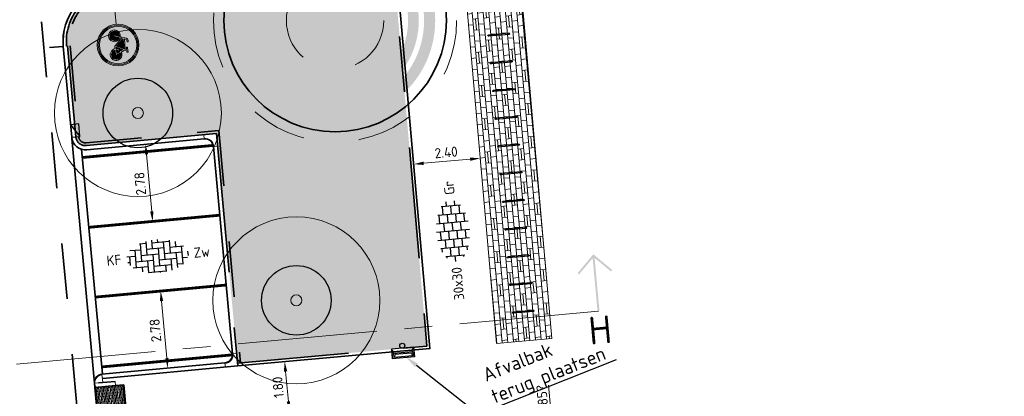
# Model space of a CAD drawing. Header units: metres. Extents: x 126075 to 126745, y 502461 to 502767.
# Tile 89 of 94: x 126666 to 126701, y 502703 to 502716. Entities that reach past the tile are written whole.
import ezdxf
from ezdxf import colors
from ezdxf.entities.mleader import LeaderData, LeaderLine
from ezdxf.enums import TextEntityAlignment as Align
from ezdxf.math import Vec2, Vec3

# ---------------------------------------------------------------- set-up
doc = ezdxf.new("R2010")
doc.units = ezdxf.units.M
doc.header["$PDSIZE"] = 1
for name, pattern in [('NLCS-HIDDEN', [4, 2, -2]), ('VH-OPSLUITBAND-SO', [10, 4, -2, 2, -2]), ('VH-RIJWIELPADBAND-SO', [20, 8, -2, 2, -2, 0, -2, 2, -2]), ('VH-TROTTOIRBAND-SO', [15, 5, -2, 2, -2, 2, -2]), ('VW-21-21_STREEP', [0.42, 0.21, -0.21]), ('ZZ-CENTER-SO', [8, 5, -1, 1, -1]), ('ZZ-HIDDEN-SO', [4, 2, -2])]:
    doc.linetypes.add(name, pattern=pattern)
doc.layers.get('0').update_dxf_attribs({"linetype": 'CONTINUOUS'})
doc.layers.get('DEFPOINTS').update_dxf_attribs({"linetype": 'CONTINUOUS'})
for name, color, linetype, lineweight in [('B-WE-GR-BOOM-S', 90, 'CONTINUOUS', 18), ('B-XX-GR-BOOM-T25', 7, 'CONTINUOUS', 25), ('N-WE-GR-BEPLANTING-A-200', 92, 'CONTINUOUS', 18), ('N-WE-GR-BOOM-S', 90, 'CONTINUOUS', 25), ('N-WE-IE-MEUBILAIR_WEGMEUBILAIR-S', 7, 'CONTINUOUS', 25), ('N-WE-IE-MEUBILAIR_WEGMEUBILAIR-S-200', 7, 'CONTINUOUS', 25), ('N-WE-RI-HWA_KOLK-S-200', 154, 'CONTINUOUS', 25), ('N-WE-VH-GOOT_BSS_ACHTERKANT-G', 170, 'CONTINUOUS', 35), ('N-WE-VH-GOOT_BSS_VOORKANT-G', 170, 'CONTINUOUS', 35), ('N-WE-VH-HALFVERHARDING_GRASBETONSTEEN-A-200', 132, 'CONTINUOUS', 18), ('N-WE-VH-KANTOPSLUITING_BETONRUG-G', 7, 'ZZ-HIDDEN-SO', 35), ('N-WE-VH-KANTOPSLUITING_OPSLUITBAND_100X200-G', 150, 'VH-OPSLUITBAND-SO', 35), ('N-WE-VH-KANTOPSLUITING_TROTTOIRBAND_130X150_250-G', 210, 'VH-TROTTOIRBAND-SO', 35), ('N-WE-VH-KANTOPSLUITING_TROTTOIRBAND_130X150_250_HOEKBLOK-S', 210, 'CONTINUOUS', 25), ('N-WE-VH-KANTOPSLUITING_TROTTOIRBAND_130X150_250_INRITPERRONBAND-S', 210, 'CONTINUOUS', 25), ('N-WE-VH-KANTOPSLUITING_VOORKANTBAND-G', 50, 'CONTINUOUS', 35), ('N-WE-VH-MATERIAALGRENS-G', 7, 'ZZ-HIDDEN-SO', 35), ('N-WE-VH-OPENVERHARDING_BETONSTRAATSTEEN_KEIFORMAAT_ELLEBOOGVERBAND-S-200', 252, 'CONTINUOUS', 25), ('N-WE-VH-OPENVERHARDING_BETONSTRAATSTEEN_WAALFORMAAT-A', 252, 'CONTINUOUS', 18), ('N-WE-VH-OPENVERHARDING_TEGEL_300X300_DUN_HALFSTEENS-S-200', 252, 'CONTINUOUS', 25), ('N-WE-VW-MARKERING_PARKEERVAK-G', 7, 'VW-21-21_STREEP', 35), ('N-WE-VW-VERKEERSTEKEN_BORD_G-S-200', 7, 'CONTINUOUS', 25), ('N-XX-GR-BOOM-T25', 7, 'CONTINUOUS', 25), ('N01-WE-VH-KANTOPSLUITING_RIJWIELPADBAND_40 120-G', 10, 'VH-RIJWIELPADBAND-SO', 35), ('X-XX-AL-AANPIJLING-G', 7, 'CONTINUOUS', 18), ('X-XX-AL-HOOGTELABEL-S-200', 7, 'CONTINUOUS', 18), ('X-XX-AL-M', 7, 'CONTINUOUS', 18), ('X-XX-AL-T25', 7, 'CONTINUOUS', 25), ('X-XX-AL-VERWIJZING-S-200', 7, 'CONTINUOUS', 18), ('X-XX-AL-VERWIJZING_DOORSNEDE-G', 7, 'ZZ-CENTER-SO', 18)]:
    doc.layers.add(name, color=color, linetype=linetype, lineweight=lineweight)
doc.layers.add('N-GV-GR-BOOM-BESCHERMDEWORTELRUIMTE-GN', color=7, linetype='NLCS-HIDDEN', lineweight=0, plot=False)
doc.layers.add('N-GV-GR-BOOM_SOORT-V', color=7, linetype='CONTINUOUS', lineweight=18, true_color=0x025a01)
doc.layers.add('vrije wortelruimte', color=4, linetype='CONTINUOUS', plot=False)
doc.styles.add('NLCS-ISO', font='NLCS-ISO.ttf')
doc.styles.add('NLCS-ISO-M200-T18', font='NLCS-ISO.ttf', dxfattribs={"height": 0.36})
doc.styles.add('NLCS-ISO-M200-T25', font='NLCS-ISO.ttf', dxfattribs={"height": 0.5})
doc.dimstyles.new('NLCS-M200-T18-PIJL_L2_H1', dxfattribs={"dimscale": 0.2, "dimtxt": 2.5, "dimasz": 1.8, "dimexe": 2, "dimexo": 2, "dimgap": 0.7, "dimtad": 1, "dimzin": 0, "dimdsep": 46, "dimtxsty": 'NLCS-ISO-M200-T18', "dimcen": 0, "dimdle": 2, "dimclrd": 256, "dimclre": 256, "dimclrt": 10, "dimadec": 1, "dimazin": 0, "dimtfac": 1, "dimtdec": 3, "dimtofl": 0, "dimtmove": 0, "dimatfit": 3, "dimfxl": 2, "dimfxlon": 1, "dimtfillclr": 256, "dimtolj": 1, "dimtzin": 0, "dimlwd": -1, "dimlwe": -1, "dimarcsym": 0})

# ---------------------------------------------------------------- blocks, each defined once
blk = doc.blocks.new('B-SGR-BOOM_3E')
blk.add_circle((0, 0), 3)
at = {"linetype": 'Continuous'}
blk.add_circle((0, 0), 0.2, dxfattribs=at)
at = {"layer": 'vrije wortelruimte'}
blk.add_circle((0, 0), 1.25, dxfattribs=at)
at = {"layer": 'B-XX-GR-BOOM-T25', "style": 'NLCS-ISO-M200-T25'}
blk.add_attdef('SOORT', text='', height=0.5, dxfattribs=at).set_placement((0, -1.338), align=Align.MIDDLE_CENTER)
blk = doc.blocks.new('SVH-TROTTOIRBAND HOEKBLOK_130 150X250_R300_H90INW_VB-MM')
at = {"linetype": 'Continuous', "lineweight": 0}
blk.add_lwpolyline([(450, 150), (450, -300), (300, -300, 0.414214), (0, 0), (0, 150)], format="xyb", close=True, dxfattribs=at)
blk.add_arc((0, -300), 320, 0, 90, dxfattribs=at)
blk = doc.blocks.new('SVH-TROTTOIRBAND HOEKBLOK_130 150X250_R300_H90UITW_VB-MM')
at = {"linetype": 'Continuous', "lineweight": 0}
blk.add_lwpolyline([(0, 300), (0, 0, 0.414214), (300, 300)], format="xyb", close=True, dxfattribs=at)
blk.add_arc((0, 300), 280, 270, 0, dxfattribs=at)
blk = doc.blocks.new('SVH-TROTTOIRBAND INRITPERRONBAND_130 150X250_LINKS_L750_VB-MM')
at = {"linetype": 'Continuous', "lineweight": 0}
blk.add_line((0, 20), (100, 20), dxfattribs=at)
blk.add_lwpolyline([(150, 0), (150, 750), (0, 750), (0, 0)], close=True, dxfattribs=at)
blk.add_arc((100, 70), 50, 270, 0, dxfattribs=at)
blk = doc.blocks.new('SVH-BSS_KEIFORMAAT_ELLEBOOG-SO')
for p, q in [((-3.04, 2.49), (-1.87, 2.49)), ((-2.92, 2.49), (-2.92, -0.66)), ((-1.87, 2.81), (-1.87, 0.39)), ((-0.82, 2.94), (-0.82, 1.44)), ((-0.82, 2.49), (2.33, 2.49)), ((0.23, 2.97), (0.23, 2.49)), ((1.28, 2.49), (1.28, -0.66)), ((2.33, 2.7), (2.33, 0.39)), ((3.38, 2.35), (3.38, 1.44)), ((-5.48, 0.39), (-3.97, 0.39)), ((-5.02, 0.39), (-5.02, -1.24)), ((-4.84, 1.44), (-2.92, 1.44)), ((-3.97, 1.44), (-3.97, -1.71)), ((-2.92, 0.39), (0.23, 0.39)), ((-1.87, 1.44), (1.28, 1.44)), ((-0.82, 0.39), (-0.82, -2.76)), ((0.23, 1.44), (0.23, -1.71)), ((1.28, 0.39), (4.43, 0.39)), ((2.33, 1.44), (4.84, 1.44)), ((3.38, 0.39), (3.38, -2.35)), ((4.43, 1.44), (4.43, -1.71)), ((5.48, 0.39), (5.48, -0.39)), ((-5.39, -0.66), (-5.02, -0.66)), ((-4.52, -1.71), (-1.87, -1.71)), ((-3.97, -0.66), (-0.82, -0.66)), ((-2.92, -1.71), (-2.92, -2.53)), ((-1.87, -0.66), (-1.87, -2.8)), ((-0.82, -1.71), (2.33, -1.71)), ((0.23, -0.66), (3.38, -0.66)), ((1.28, -1.71), (1.28, -2.9)), ((2.33, -0.66), (2.33, -2.71)), ((3.38, -1.71), (4.52, -1.71)), ((4.43, -0.66), (5.39, -0.66)), ((-1.87, -2.76), (1.28, -2.76)), ((0.23, -2.76), (0.23, -2.97))]:
    blk.add_line(p, q)
at = {"style": 'NLCS-ISO'}
blk.add_attdef('FORMAAT', text='', height=1.8, dxfattribs=at).set_placement((-6.53, 0), align=Align.MIDDLE_RIGHT)
blk.add_attdef('KLEUR', text='', height=1.8, dxfattribs=at).set_placement((6.53, 0), align=Align.MIDDLE_LEFT)
at = {"style": 'NLCS-ISO', "flags": 1}
blk.add_attdef('FUNCTIE', text='', height=1.8, dxfattribs=at).set_placement((0, -3.98), align=Align.TOP_CENTER)
blk = doc.blocks.new('SIE-WEG_FIETSNIET')
for p, q in [((-0.375, 0.02), (-0.375, -0.02)), ((0.375, 0.02), (-0.375, 0.02)), ((0.375, 0.02), (0.375, -0.02)), ((0.375, -0.02), (-0.375, -0.02))]:
    blk.add_line(p, q)
for centre in [(-0.375, 0), (0.375, 0)]:
    blk.add_circle(centre, 0.02)
blk = doc.blocks.new('*D67')
at = {"layer": 'DEFPOINTS', "color": 0, "transparency": 16777216}
for p in [(126680.237, 502711.276), (126682.627, 502711.487), (126682.63, 502711.457)]:
    blk.add_point(p, dxfattribs=at)
at = {"layer": 'X-XX-AL-M', "transparency": 16777216}
for p, q in [((126680.24, 502711.246), (126680.275, 502710.848)), ((126680.598, 502711.278), (126682.271, 502711.425)), ((126682.63, 502711.457), (126682.665, 502711.058))]:
    blk.add_line(p, q, dxfattribs=at)
for points in [[(126680.593, 502711.338), (126680.604, 502711.218), (126680.24, 502711.246)], [(126682.266, 502711.485), (126682.277, 502711.365), (126682.63, 502711.457)]]:
    blk.add_solid(points, dxfattribs=at)
at = {"layer": 'X-XX-AL-M', "color": 10, "transparency": 16777216, "insert": (126681.407, 502711.67), "char_height": 0.36, "attachment_point": 5, "rotation": 5.0284, "style": 'NLCS-ISO-M200-T18'}
blk.add_mtext('\\A1;2.40', dxfattribs=at)
blk = doc.blocks.new('*D68')
at = {"layer": 'DEFPOINTS', "color": 0, "transparency": 16777216}
for p in [(126675.603, 502704.152), (126673.92, 502703.996), (126674.086, 502702.204)]:
    blk.add_point(p, dxfattribs=at)
at = {"layer": 'X-XX-AL-M', "transparency": 16777216}
for p, q in [((126675.205, 502704.115), (126676.001, 502704.188)), ((126675.736, 502702.718), (126675.636, 502703.793)), ((126675.37, 502702.322), (126676.167, 502702.396))]:
    blk.add_line(p, q, dxfattribs=at)
for points in [[(126675.576, 502703.788), (126675.696, 502703.799), (126675.603, 502704.152)], [(126675.676, 502702.712), (126675.795, 502702.723), (126675.769, 502702.359)]]:
    blk.add_solid(points, dxfattribs=at)
at = {"layer": 'X-XX-AL-M', "color": 10, "transparency": 16777216, "insert": (126675.367, 502703.226), "char_height": 0.36, "attachment_point": 5, "rotation": 95.2842, "style": 'NLCS-ISO-M200-T18'}
blk.add_mtext('\\A1;1.80', dxfattribs=at)
blk = doc.blocks.new('SVH-TEGEL_300X300_DUN_HALFST-SO')
for p, q in [((-3.61, 2.25), (-3, 2.25)), ((-3, -2.5), (-3, 2.5)), ((-1.5, -2.86), (-1.5, 2.86)), ((-1.5, 2.25), (0, 2.25)), ((0, -2.98), (0, 2.98)), ((1.5, -2.86), (1.5, 2.86)), ((1.5, 2.25), (3, 2.25)), ((3, -2.5), (3, 2.5)), ((-5.53, 0), (-4.5, 0)), ((-4.77, 1.5), (-4.5, 1.5)), ((-4.5, -1.73), (-4.5, 1.73)), ((-4.5, 0.75), (-3, 0.75)), ((-3, 1.5), (-1.5, 1.5)), ((-3, 0), (-1.5, 0)), ((-1.5, 0.75), (0, 0.75)), ((0, 1.5), (1.5, 1.5)), ((0, 0), (1.5, 0)), ((1.5, 0.75), (3, 0.75)), ((3, 1.5), (4.5, 1.5)), ((3, 0), (4.5, 0)), ((4.5, -1.73), (4.5, 1.73)), ((4.5, 0.75), (5.35, 0.75)), ((-4.77, -1.5), (-4.5, -1.5)), ((-4.5, -0.75), (-3, -0.75)), ((-3, -1.5), (-1.5, -1.5)), ((-1.5, -0.75), (0, -0.75)), ((0, -1.5), (1.5, -1.5)), ((1.5, -0.75), (3, -0.75)), ((3, -1.5), (4.5, -1.5)), ((4.5, -0.75), (5.35, -0.75)), ((-3.61, -2.25), (-3, -2.25)), ((-1.5, -2.25), (0, -2.25)), ((1.5, -2.25), (3, -2.25))]:
    blk.add_line(p, q)
at = {"style": 'NLCS-ISO'}
blk.add_attdef('FORMAAT', text='', height=1.8, dxfattribs=at).set_placement((-6.53, 0), align=Align.MIDDLE_RIGHT)
blk.add_attdef('KLEUR', text='', height=1.8, dxfattribs=at).set_placement((6.53, 0), align=Align.MIDDLE_LEFT)
at = {"style": 'NLCS-ISO', "flags": 1}
blk.add_attdef('FUNCTIE', text='', height=1.8, dxfattribs=at).set_placement((0, -3.98), align=Align.TOP_CENTER)
blk = doc.blocks.new('N-SGR-BOOM_BOL_2E')
h = blk.add_hatch(color=256)
h.dxf.hatch_style = 1
edge = h.paths.add_edge_path()
edge.add_arc((0, 0), 0.25, 0, 360)
at = {"layer": 'N-GV-GR-BOOM_SOORT-V', "transparency": 33554559}
h = blk.add_hatch(color=256, dxfattribs=at)
h.dxf.hatch_style = 1
h.paths.add_polyline_path([(-3.6, 0, 1), (3.6, 0, 1)])
h.paths.add_polyline_path([(3.2, 0, -1), (-3.2, 0, -1)], flags=16)
h = blk.add_hatch(color=256, dxfattribs=at)
h.dxf.hatch_style = 1
edge = h.paths.add_edge_path()
edge.add_arc((0, 0), 3.01, 0, 360)
edge = h.paths.add_edge_path(flags=16)
edge.add_arc((0, 0), 2.626, 0, 360)
at = {"lineweight": 35}
blk.add_circle((0, 0), 4, dxfattribs=at)
at = {"layer": 'N-GV-GR-BOOM-BESCHERMDEWORTELRUIMTE-GN'}
for radius in [4.37, 1.75]:
    blk.add_circle((0, 0), radius, dxfattribs=at)
at = {"layer": 'N-XX-GR-BOOM-T25', "style": 'NLCS-ISO-M200-T25'}
blk.add_attdef('SOORT', text='', height=0.5, dxfattribs=at).set_placement((0, -0.873), align=Align.MIDDLE_CENTER)
blk = doc.blocks.new('SIE-WEG_AFVALBAK_01-SO')
for p, q in [((2, -0.45), (-2, -0.45)), ((-1.7, -0.98), (-2, -0.45)), ((-2, -0.45), (-2, -2.2)), ((-1.7, -1.26), (-2, -2.2)), ((1.7, -0.98), (-1.7, -0.98)), ((-1.7, -1.26), (-1.7, -0.98)), ((1.7, -1.26), (-1.7, -1.26)), ((-1.51, -1.48), (-1.67, -1.98)), ((1.51, -1.48), (-1.51, -1.48)), ((1.51, -1.48), (1.67, -1.98)), ((1.7, -0.98), (2, -0.45)), ((1.7, -1.26), (1.7, -0.98)), ((1.7, -1.26), (2, -2.2)), ((2, -0.45), (2, -2.2)), ((2, -2.2), (-2, -2.2)), ((1.67, -1.98), (-1.67, -1.98))]:
    blk.add_line(p, q)
blk.add_circle((0, 0), 0.454)
blk = doc.blocks.new('N-SVW-VERKEERSTEKEN_BORD_G11-SO')
at = {"true_color": 0x007dc8}
h = blk.add_hatch(color=152, dxfattribs=at)
h.dxf.hatch_style = 1
h.paths.add_polyline_path([(3.36, 1.15), (3.55, 1.22, 0.577878), (-2.83, 2.46), (-2.68, 2.33, -0.577878)])
at = {"true_color": 0xffffff}
h = blk.add_hatch(color=7, dxfattribs=at)
h.dxf.hatch_style = 1
h.paths.add_polyline_path([(-2.68, 2.33), (-2.53, 2.19, -0.577878), (3.17, 1.09), (3.36, 1.15, 0.577878)])
at = {"true_color": 0x007dc8}
h = blk.add_hatch(color=152, dxfattribs=at)
h.dxf.hatch_style = 1
h.paths.add_polyline_path([(-2.68, 2.33), (-2.83, 2.46, 0.180494), (-3.75, 0, 0.414214), (0, -3.75), (0, -3.55, -0.414214), (-3.55, 0, -0.180494)])
at = {"true_color": 0xffffff}
h = blk.add_hatch(color=7, dxfattribs=at)
h.dxf.hatch_style = 1
h.paths.add_polyline_path([(-3.35, 0, -0.180494), (-2.53, 2.19), (-2.68, 2.33, 0.180494), (-3.55, 0, 0.414214), (0, -3.55), (0, -3.35, -0.414214)])
at = {"true_color": 0x007dc8}
h = blk.add_hatch(color=152, dxfattribs=at)
h.dxf.hatch_style = 1
h.paths.add_polyline_path([(3.35, 0, 1), (-3.35, 0, 1)])
h.paths.add_polyline_path([(0.12, -0.62), (-1.14, 0.77), (-1.25, 0.45, -0.427471), (-0.78, -1.01, -0.4733), (-2.38, -1.32, -0.794265), (-1.45, 0.53), (-1.08, 1.61, -0.334348), (-0.72, 1.88), (-0.4, 1.88), (-0.4, 1.66), (-0.68, 1.66, 0.345861), (-0.85, 1.55), (-0.98, 1.22), (0.85, 1.22), (0.95, 1.44), (0.64, 1.44, -1), (0.64, 1.66), (1.45, 1.66), (1.45, 1.44), (1.19, 1.44), (1.02, 1.05), (1.31, 0.48, -0.318009), (2.5, 0.17, -0.476174), (2.19, -1.44, -0.529348), (0.62, -0.62)], flags=16)
h.paths.add_polyline_path([(0.15, -0.32), (-1.04, 1), (0.75, 1)], flags=0)
h.paths.add_polyline_path([(0.35, -0.39), (0.9, 0.8), (1.11, 0.39, 0.234167), (0.62, -0.39)], flags=0)
h.paths.add_polyline_path([(-1.17, -1.15, -0.632638), (-2.54, -0.5, -0.479903), (-1.53, 0.31), (-1.81, -0.47, 1.053204), (-1.6, -0.54), (-1.33, 0.24, -0.542254)], flags=0)
h.paths.add_polyline_path([(0.85, -0.62), (1.7, -0.62, 0.566151), (1.79, -0.46), (1.41, 0.28, -0.564261), (2.51, -0.63, -0.396488), (1.6, -1.34, -0.350134)], flags=0)
h.paths.add_polyline_path([(0.85, -0.39, -0.216058), (1.22, 0.18), (1.52, -0.39)], flags=0)
at = {"true_color": 0xffffff}
h = blk.add_hatch(color=7, dxfattribs=at)
h.dxf.hatch_style = 1
h.paths.add_polyline_path([(1.02, 1.05), (1.19, 1.44), (1.45, 1.44), (1.45, 1.66), (0.64, 1.66, 1), (0.64, 1.44), (0.95, 1.44), (0.85, 1.22), (-0.98, 1.22), (-0.85, 1.55, -0.345861), (-0.68, 1.66), (-0.4, 1.66), (-0.4, 1.88), (-0.72, 1.88, 0.334348), (-1.08, 1.61), (-1.45, 0.53, 0.794265), (-2.38, -1.32, 0.4733), (-0.78, -1.01, 0.427471), (-1.25, 0.45), (-1.14, 0.77), (0.12, -0.62), (0.62, -0.62, 0.529348), (2.19, -1.44, 0.476174), (2.5, 0.17, 0.318009), (1.31, 0.48)])
h.paths.add_polyline_path([(-1.04, 1), (0.75, 1), (0.15, -0.32)], flags=16)
h.paths.add_polyline_path([(-1.33, 0.24, -0.542254), (-1.17, -1.15, -0.632638), (-2.54, -0.5, -0.479903), (-1.53, 0.31), (-1.81, -0.47, 1.053204), (-1.6, -0.54)], flags=16)
h.paths.add_polyline_path([(0.9, 0.8), (1.11, 0.39, 0.234167), (0.62, -0.39), (0.35, -0.39)], flags=16)
h.paths.add_polyline_path([(1.22, 0.18), (1.52, -0.39), (0.85, -0.39, -0.216058)], flags=16)
h.paths.add_polyline_path([(0.85, -0.62), (1.7, -0.62, 0.566151), (1.79, -0.46), (1.41, 0.28, -0.564261), (2.51, -0.63, -0.396488), (1.6, -1.34, -0.350134)], flags=16)
at = {"true_color": 0x007dc8}
h = blk.add_hatch(color=152, dxfattribs=at)
h.dxf.hatch_style = 1
h.paths.add_polyline_path([(-1.33, 0.24), (-1.6, -0.54, -1.053204), (-1.81, -0.47), (-1.53, 0.31, 0.479903), (-2.54, -0.5, 0.632638), (-1.17, -1.15, 0.542254)])
h = blk.add_hatch(color=152, dxfattribs=at)
h.dxf.hatch_style = 1
h.paths.add_polyline_path([(0.75, 1), (-1.04, 1), (0.15, -0.32)])
h = blk.add_hatch(color=152, dxfattribs=at)
h.dxf.hatch_style = 1
h.paths.add_polyline_path([(3.75, 0, 0.083022), (3.55, 1.22), (3.36, 1.15, -0.083022), (3.55, 0, -0.414214), (0, -3.55), (0, -3.75, 0.414214)])
at = {"true_color": 0xffffff}
h = blk.add_hatch(color=7, dxfattribs=at)
h.dxf.hatch_style = 1
h.paths.add_polyline_path([(3.36, 1.15), (3.17, 1.09, -0.083022), (3.35, 0, -0.414214), (0, -3.35), (0, -3.55, 0.414214), (3.55, 0, 0.083022)])
at = {"true_color": 0x007dc8}
h = blk.add_hatch(color=152, dxfattribs=at)
h.dxf.hatch_style = 1
h.paths.add_polyline_path([(1.11, 0.39), (0.9, 0.8), (0.35, -0.39), (0.62, -0.39, -0.234167)])
h = blk.add_hatch(color=152, dxfattribs=at)
h.dxf.hatch_style = 1
h.paths.add_polyline_path([(2.51, -0.63, 0.564261), (1.41, 0.28), (1.79, -0.46, -0.566151), (1.7, -0.62), (0.85, -0.62, 0.350134), (1.6, -1.34, 0.396488)])
h = blk.add_hatch(color=152, dxfattribs=at)
h.dxf.hatch_style = 1
h.paths.add_polyline_path([(1.22, 0.18, 0.216058), (0.85, -0.39), (1.52, -0.39)])
at = {"color": 7, "lineweight": 0, "true_color": 0xffffff}
for points in [[(1.02, 1.05), (1.19, 1.44), (1.45, 1.44), (1.45, 1.66), (0.64, 1.66, 1), (0.64, 1.44), (0.95, 1.44), (0.85, 1.22), (-0.98, 1.22), (-0.85, 1.55, -0.345861), (-0.68, 1.66), (-0.4, 1.66), (-0.4, 1.88), (-0.72, 1.88, 0.334348), (-1.08, 1.61), (-1.45, 0.53, 0.794265), (-2.38, -1.32, 0.4733), (-0.78, -1.01, 0.427471), (-1.25, 0.45), (-1.14, 0.77), (0.12, -0.62), (0.62, -0.62, 0.529348), (2.19, -1.44, 0.476174), (2.5, 0.17, 0.318009), (1.31, 0.48)], [(-1.33, 0.24, -0.542254), (-1.17, -1.15, -0.632638), (-2.54, -0.5, -0.479903), (-1.53, 0.31), (-1.81, -0.47, 1.053204), (-1.6, -0.54)], [(0.9, 0.8), (0.35, -0.39), (0.62, -0.39, -0.234167), (1.11, 0.39)], [(1.41, 0.28, -0.564261), (2.51, -0.63, -0.396488), (1.6, -1.34, -0.350134), (0.85, -0.62), (1.7, -0.62, 0.566151), (1.79, -0.46)], [(1.52, -0.39), (1.22, 0.18, 0.216058), (0.85, -0.39)]]:
    blk.add_lwpolyline(points, format="xyb", close=True, dxfattribs=at)
blk.add_lwpolyline([(0.75, 1), (-1.04, 1), (0.15, -0.32)], close=True, dxfattribs=at)
at = {"color": 152, "lineweight": 0, "true_color": 0x007dc8}
blk.add_circle((0, 0), 3.75, dxfattribs=at)
at = {"color": 7, "lineweight": 0, "true_color": 0xffffff}
for radius in [3.55, 3.35]:
    blk.add_circle((0, 0), radius, dxfattribs=at)
blk = doc.blocks.new('*D225')
at = {"layer": 'DEFPOINTS', "color": 0, "transparency": 16777216}
for p in [(126670.603, 502711.959), (126670.66, 502711.965), (126670.916, 502709.194)]:
    blk.add_point(p, dxfattribs=at)
at = {"layer": 'X-XX-AL-M', "transparency": 16777216}
for p, q in [((126670.603, 502711.959), (126670.205, 502711.923)), ((126670.826, 502709.547), (126670.636, 502711.601)), ((126670.86, 502709.189), (126670.461, 502709.152))]:
    blk.add_line(p, q, dxfattribs=at)
for points in [[(126670.577, 502711.595), (126670.696, 502711.606), (126670.603, 502711.959)], [(126670.767, 502709.542), (126670.886, 502709.553), (126670.86, 502709.189)]]:
    blk.add_solid(points, dxfattribs=at)
at = {"layer": 'X-XX-AL-M', "color": 10, "transparency": 16777216, "insert": (126670.413, 502710.545), "char_height": 0.36, "attachment_point": 5, "rotation": 95.2842, "style": 'NLCS-ISO-M200-T18'}
blk.add_mtext('\\A1;2.78', dxfattribs=at)
blk = doc.blocks.new('*D226')
at = {"layer": 'DEFPOINTS', "color": 0, "transparency": 16777216}
for p in [(126671.148, 502706.685), (126671.403, 502703.914), (126671.405, 502703.914)]:
    blk.add_point(p, dxfattribs=at)
at = {"layer": 'X-XX-AL-M', "transparency": 16777216}
for p, q in [((126671.147, 502706.685), (126670.749, 502706.648)), ((126671.18, 502706.326), (126671.37, 502704.272)), ((126671.403, 502703.914), (126671.005, 502703.877))]:
    blk.add_line(p, q, dxfattribs=at)
for points in [[(126671.12, 502706.321), (126671.24, 502706.332), (126671.147, 502706.685)], [(126671.31, 502704.267), (126671.43, 502704.278), (126671.403, 502703.914)]]:
    blk.add_solid(points, dxfattribs=at)
at = {"layer": 'X-XX-AL-M', "color": 10, "transparency": 16777216, "insert": (126670.957, 502705.27), "char_height": 0.36, "attachment_point": 5, "rotation": 95.2842, "style": 'NLCS-ISO-M200-T18'}
blk.add_mtext('\\A1;2.78', dxfattribs=at)
blk = doc.blocks.new('*D335')
at = {"layer": 'DEFPOINTS', "color": 0, "transparency": 16777216}
for p in [(126668.171, 502717.024), (126669.638, 502715.665)]:
    blk.add_point(p, dxfattribs=at)
at = {"layer": 'X-XX-AL-M', "transparency": 16777216}
blk.add_line((126666.46, 502718.608), (126667.907, 502717.269), dxfattribs=at)
blk.add_solid([(126667.947, 502717.313), (126667.866, 502717.225), (126668.171, 502717.024)], dxfattribs=at)
at = {"layer": 'X-XX-AL-M', "color": 10, "transparency": 16777216, "insert": (126667.268, 502718.296), "char_height": 0.36, "attachment_point": 5, "rotation": 317.2064, "style": 'NLCS-ISO-M200-T18'}
blk.add_mtext('\\A1;R=2.00', dxfattribs=at)
blk = doc.blocks.new('SRI-KOLK_TROTTOIR-SO')
blk.add_hatch(color=256).paths.add_polyline_path([(1.125, 1.5), (-1.125, 1.5), (-1.125, 0)])
blk.add_line((-1.125, 0), (1.125, 1.5))
at = {"flags": 128}
blk.add_lwpolyline([(-1.125, 0), (1.125, 0), (1.125, 1.5), (-1.125, 1.5)], close=True, dxfattribs=at)
blk = doc.blocks.new('SAL-VERWIJZING_AANZICHT_BOVEN-SO')
h = blk.add_hatch(color=256)
h.dxf.hatch_style = 1
h.paths.add_polyline_path([(0, 10.25), (-3.12, 7.12), (-2.88, 6.88), (-0.18, 9.58), (-0.18, 0), (0.17, 0), (0.17, 9.58), (2.88, 6.88), (3.12, 7.12)])
at = {"lineweight": 50, "style": 'NLCS-ISO'}
blk.add_attdef('...', text='', height=5, dxfattribs=at).set_placement((-0.02, -0.9), align=Align.TOP_CENTER)
blk = doc.blocks.new('SZZ-HOOGTELABEL_02-SO')
h = blk.add_hatch()
h.set_pattern_fill('ANGLE', color=256)
h.set_pattern_definition([(0, (0, 0), (0, 6.985), [5.08, -1.905]), (90, (0, 0), (-6.985, 4e-16), [5.08, -1.905])])
h.paths.add_polyline_path([(2.46, 3.44), (0, 0), (2.46, 1.31)])
for p, q in [((2.46, 3.44), (0, 0)), ((2.46, 1.31), (2.46, 3.44)), ((0, 0), (2.46, 1.31)), ((8.84, 1.31), (2.46, 1.31))]:
    blk.add_line(p, q)
at = {"style": 'NLCS-ISO'}
blk.add_attdef('...', text='', height=1.8, dxfattribs=at).set_placement((5.77, 2.62), align=Align.MIDDLE)

msp = doc.modelspace()

# ---------------------------------------------------------------- hatches: boundary and pattern name
at = {"layer": 'N-WE-GR-BEPLANTING-A-200', "transparency": 33554559}
h = msp.add_hatch(dxfattribs=at)
h.set_pattern_fill('AGR-BEPLANTING_SOORT_01-SO', color=256, scale=0.2, pattern_type=2)
h.set_pattern_definition([(81.70981, (126552.67594, 502551.6626), (-0.18126085, 0.14310075), [0.0577352, -0.1732052]), (141.70981, (126552.67594, 502551.6626), (-0.21455931, -0.08542613), [0.0577352, -0.1732052]), (291.70981, (126552.67594, 502551.66261), (0.181260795, -0.14310082), [0.05, -0.35])])
edge = h.paths.add_edge_path()
edge.add_line((126673.912, 502704.096), (126680.714, 502704.709))
edge.add_line((126680.714, 502704.709), (126679.577, 502717.644))
edge.add_line((126679.577, 502717.644), (126677.367, 502719.416))
edge.add_arc((126672.578, 502725.989), 8.133, 275.0395, 306.0779, ccw=False)
edge.add_line((126673.292, 502717.888), (126669.467, 502717.538))
edge.add_arc((126669.638, 502715.665), 1.88, 95.2298, 185.2515)
edge.add_line((126667.766, 502715.493), (126667.797, 502715.489))
edge.add_line((126667.797, 502715.489), (126668.098, 502712.23))
edge.add_arc((126668.447, 502712.262), 0.35, 185.2842, 275.2842)
edge.add_line((126668.479, 502711.914), (126673.148, 502712.345))
edge.add_line((126673.148, 502712.345), (126673.912, 502704.096))
at = {"layer": 'N-WE-VH-HALFVERHARDING_GRASBETONSTEEN-A-200', "transparency": 33554687}
h = msp.add_hatch(dxfattribs=at)
h.set_pattern_fill('AVH-GRASBETONSTEEN_03-SO', color=256, scale=0.2, pattern_type=2)
h.set_pattern_definition([(5.2298, (126645.05515, 502720.27531), (0.1809373, 0.2173976), [0.2, -0.2]), (95.2298, (126645.05515, 502720.27531), (-0.1991674, -0.0182302), []), (95.2298, (126645.15474, 502720.28443), (0.3618745, 0.434795), [0.4, -0.8])])
h.paths.add_polyline_path([(126683.216, 502704.801), (126685.208, 502704.981), (126684.055, 502718.079), (126682.063, 502717.905)])
at = {"layer": 'N-WE-VH-OPENVERHARDING_BETONSTRAATSTEEN_WAALFORMAAT-A'}
h = msp.add_hatch(dxfattribs=at)
h.set_pattern_fill('AVH-BSS_WAALFORMAAT_HALFST', color=256, angle=5.2842, pattern_type=2)
h.set_pattern_definition([(95.2842, (126668.76602, 502703.368647), (-0.0497875, -0.0046048), []), (5.284, (126668.76602, 502703.36865), (0.040578, 0.10418), [0.05, -0.05])])
h.paths.add_polyline_path([(126669.936, 502702.121), (126669.825, 502703.316), (126668.78, 502703.219), (126668.89, 502702.024)])

# ---------------------------------------------------------------- linework, layer by layer
at = {"layer": 'N-WE-VH-GOOT_BSS_ACHTERKANT-G'}
msp.add_lwpolyline([(126668.304, 502711.783), (126669.052, 502703.696)], dxfattribs=at)
at = {"layer": 'N-WE-VH-GOOT_BSS_VOORKANT-G'}
msp.add_lwpolyline([(126667.952, 502712.166), (126668.766, 502703.369)], dxfattribs=at)
at = {"layer": 'N-WE-VH-KANTOPSLUITING_BETONRUG-G'}
for points in [[(126667.866, 502715.503, -0.414324), (126669.476, 502717.438), (126673.301, 502717.788, 0.137309), (126677.447, 502719.352, 0.137309)], [(126667.896, 502715.505), (126668.198, 502712.239, 0.414214), (126668.47, 502712.013), (126673.238, 502712.454), (126674.011, 502704.105)]]:
    msp.add_lwpolyline(points, format="xyb", dxfattribs=at)
at = {"layer": 'N-WE-VH-KANTOPSLUITING_OPSLUITBAND_100X200-G', "flags": 128}
msp.add_lwpolyline([(126673.911, 502704.096), (126680.714, 502704.709), (126679.577, 502717.644), (126677.367, 502719.417)], dxfattribs=at)
at = {"layer": 'N-WE-VH-KANTOPSLUITING_TROTTOIRBAND_130X150_250-G'}
msp.add_lwpolyline([(126667.796, 502715.496), (126668.098, 502712.23, 0.414214), (126668.479, 502711.914), (126673.148, 502712.345), (126673.92, 502703.996), (126669.066, 502703.547)], format="xyb", dxfattribs=at)
msp.add_lwpolyline([(126669.513, 502703.438), (126668.915, 502703.382)], dxfattribs=at)
at = {"layer": 'N-WE-VH-KANTOPSLUITING_VOORKANTBAND-G'}
msp.add_lwpolyline([(126669.527, 502703.288), (126668.78, 502703.219), (126668.766, 502703.369, -0.414214), (126669.037, 502703.695), (126673.458, 502704.104, 0.414214), (126673.729, 502704.43), (126673.04, 502711.883, 0.414214), (126672.714, 502712.155), (126668.493, 502711.764, -0.414214), (126667.949, 502712.216), (126667.647, 502715.481, -0.414492), (126669.456, 502717.657), (126673.282, 502718.007, 0.140367), (126677.394, 502719.586), (126685.742, 502725.874, -0.139516), (126688.294, 502726.94), (126715.169, 502729.365), (126719.191, 502730.186)], format="xyb", dxfattribs=at)
msp.add_lwpolyline([(126673.92, 502703.996), (126680.822, 502704.619), (126679.673, 502717.695), (126677.45, 502719.478)], dxfattribs=at)
msp.add_arc((126669.638, 502715.665), 2, 95.2298, 185.2842, dxfattribs=at)
at = {"layer": 'N-WE-VH-MATERIAALGRENS-G', "flags": 128}
msp.add_lwpolyline([(126680.803, 502627.483), (126691.231, 502628.443), (126686.46, 502680.269), (126676.012, 502679.307, -0.414091), (126669.813, 502684.458), (126666.419, 502721.16), (126593.935, 502714.526)], format="xyb", dxfattribs=at)
for points in [[(126667.647, 502715.481), (126667.149, 502715.435)], [(126668.78, 502703.219), (126668.89, 502702.024)], [(126669.527, 502703.288), (126669.825, 502703.316), (126669.936, 502702.121), (126669.637, 502702.093)]]:
    msp.add_lwpolyline(points, dxfattribs=at)
at = {"layer": 'N-WE-VW-MARKERING_PARKEERVAK-G', "ltscale": 5, "const_width": 0.1}
for points in [[(126673.034, 502711.921), (126668.332, 502711.486)], [(126673.269, 502709.412), (126668.564, 502708.976)], [(126673.501, 502706.902), (126668.796, 502706.467)], [(126673.73, 502704.393), (126669.028, 502703.958)]]:
    msp.add_lwpolyline(points, dxfattribs=at)
at = {"layer": 'N01-WE-VH-KANTOPSLUITING_RIJWIELPADBAND_40 120-G'}
msp.add_lwpolyline([(126667.766, 502715.493, -0.414324), (126669.467, 502717.538), (126673.292, 502717.888, 0.14036), (126677.466, 502719.49), (126678.166, 502720.018)], format="xyb", dxfattribs=at)
at = {"layer": 'X-XX-AL-AANPIJLING-G', "flags": 128}
msp.add_lwpolyline([(126683.216, 502704.801), (126685.208, 502704.981), (126684.055, 502718.079), (126682.063, 502717.905)], close=True, dxfattribs=at)
msp.add_lwpolyline([(126669.477, 502717.045), (126669.547, 502716.276)], dxfattribs=at)
at = {"layer": 'X-XX-AL-VERWIJZING_DOORSNEDE-G', "flags": 128}
for points in [[(126685.017, 502707.149), (126684.631, 502711.53)], [(126686.883, 502705.967), (126657.232, 502703.26)]]:
    msp.add_lwpolyline(points, dxfattribs=at)

# ---------------------------------------------------------------- block references
at = {"layer": 'B-WE-GR-BOOM-S', "rotation": 5.229815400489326}
for p in [(126670.328, 502713.085), (126676.024, 502706.351)]:
    msp.add_blockref('B-SGR-BOOM_3E', p, dxfattribs=at)
at = {"layer": 'N-WE-GR-BOOM-S', "rotation": 5.906786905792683}
msp.add_blockref('N-SGR-BOOM_BOL_2E', (126677.415, 502716.412), dxfattribs=at)
at = {"layer": 'N-WE-IE-MEUBILAIR_WEGMEUBILAIR-S', "rotation": 5.025259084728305}
for p in [(126683.299, 502715.899), (126683.387, 502714.903), (126683.474, 502713.907), (126683.562, 502712.911), (126683.649, 502711.915), (126683.737, 502710.919), (126683.824, 502709.923), (126683.912, 502708.926), (126683.999, 502707.93), (126684.087, 502706.934), (126684.175, 502705.938)]:
    msp.add_blockref('SIE-WEG_FIETSNIET', p, dxfattribs=at)
at = {"layer": 'N-WE-IE-MEUBILAIR_WEGMEUBILAIR-S-200', "xscale": 0.2, "yscale": 0.2, "zscale": 0.2, "rotation": 5.025259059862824}
msp.add_blockref('SIE-WEG_AFVALBAK_01-SO', (126679.832, 502704.721), dxfattribs=at)
at = {"layer": 'N-WE-RI-HWA_KOLK-S-200', "xscale": 0.2, "yscale": 0.2, "zscale": 0.2, "rotation": 275.2602562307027}
msp.add_blockref('SRI-KOLK_TROTTOIR-SO', (126667.928, 502712.44), dxfattribs=at)
at = {"layer": 'N-WE-VH-KANTOPSLUITING_TROTTOIRBAND_130X150_250_HOEKBLOK-S', "xscale": 0.001, "yscale": 0.001, "zscale": 0.001}
for name, p, rotation in [('SVH-TROTTOIRBAND HOEKBLOK_130 150X250_R300_H90INW_VB-MM', (126672.714, 502712.155), 5.284212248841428), ('SVH-TROTTOIRBAND HOEKBLOK_130 150X250_R300_H90INW_VB-MM', (126673.729, 502704.43), 275.2842122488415), ('SVH-TROTTOIRBAND HOEKBLOK_130 150X250_R300_H90UITW_VB-MM', (126669.037, 502703.695), 185.2842122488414)]:
    msp.add_blockref(name, p, dxfattribs=dict(at, rotation=rotation))
at = {"layer": 'N-WE-VH-KANTOPSLUITING_TROTTOIRBAND_130X150_250_INRITPERRONBAND-S', "xscale": 0.001, "yscale": 0.001, "zscale": 0.001, "rotation": 275.2842120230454}
msp.add_blockref('SVH-TROTTOIRBAND INRITPERRONBAND_130 150X250_LINKS_L750_VB-MM', (126668.766, 502703.369), dxfattribs=at)
at = {"layer": 'N-WE-VH-OPENVERHARDING_BETONSTRAATSTEEN_KEIFORMAAT_ELLEBOOGVERBAND-S-200', "xscale": 0.2, "yscale": 0.2, "zscale": 0.2, "rotation": 5.22981540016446}
msp.add_blockref('SVH-BSS_KEIFORMAAT_ELLEBOOG-SO', (126671.032, 502707.939), dxfattribs=at).add_auto_attribs({'FORMAAT': 'KF', 'KLEUR': 'Zw'})
at = {"layer": 'N-WE-VH-OPENVERHARDING_TEGEL_300X300_DUN_HALFSTEENS-S-200', "xscale": 0.2, "yscale": 0.2, "zscale": 0.2, "rotation": 95.2298154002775}
msp.add_blockref('SVH-TEGEL_300X300_DUN_HALFST-SO', (126681.655, 502708.846), dxfattribs=at).add_auto_attribs({'FORMAAT': '30x30', 'KLEUR': 'Gr'})
at = {"layer": 'N-WE-VW-VERKEERSTEKEN_BORD_G-S-200', "xscale": 0.2, "yscale": 0.2, "zscale": 0.2, "rotation": 275.2842122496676}
msp.add_blockref('N-SVW-VERKEERSTEKEN_BORD_G11-SO', (126669.617, 502715.529), dxfattribs=at)
at = {"layer": 'X-XX-AL-HOOGTELABEL-S-200', "xscale": 0.2, "yscale": 0.2, "zscale": 0.2, "rotation": 95.22998129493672}
msp.add_blockref('SZZ-HOOGTELABEL_02-SO', (126685.508, 502701.561), dxfattribs=at).add_auto_attribs({'...': '-0.85?'})
at = {"layer": 'X-XX-AL-VERWIJZING-S-200', "xscale": 0.1999999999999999, "yscale": 0.1999999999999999, "zscale": 0.1999999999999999, "rotation": 5.229797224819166}
msp.add_blockref('SAL-VERWIJZING_AANZICHT_BOVEN-SO', (126686.883, 502705.967), dxfattribs=at).add_auto_attribs({'...': 'H'})

# ---------------------------------------------------------------- dimensions: what is measured, and where the dimension line sits
at = {"layer": 'X-XX-AL-M'}
dim = msp.add_radius_dim(center=(126669.638, 502715.665), mpoint=(126668.171, 502717.024), dimstyle='NLCS-M200-T18-PIJL_L2_H1', override={"dimpost": 'R=<>'}, dxfattribs=at)
dim.commit()
dim.dimension.update_dxf_attribs({"geometry": '*D335', "text_midpoint": (126667.268, 502718.296)})
for p1, p2, distance, picture, middle in [((126670.916, 502709.194), (126670.66, 502711.965), 0.057, '*D225', (126670.413, 502710.545)), ((126680.237, 502711.276), (126682.627, 502711.487), -0.03, '*D67', (126681.407, 502711.67)), ((126671.148, 502706.685), (126671.405, 502703.914), -0.001, '*D226', (126670.957, 502705.27)), ((126674.086, 502702.204), (126673.92, 502703.996), -1.69, '*D68', (126675.367, 502703.226))]:
    dim = msp.add_aligned_dim(p1=p1, p2=p2, distance=distance, dimstyle='NLCS-M200-T18-PIJL_L2_H1', dxfattribs=at)
    dim.commit()
    dim.dimension.update_dxf_attribs({"geometry": picture, "text_midpoint": middle})

# ---------------------------------------------------------------- leaders
at = {"layer": 'X-XX-AL-T25'}
ml = msp.add_multileader_mtext('Standard', dxfattribs=at)
ml.set_content('Afvalbak \\Pterug plaatsen', color=256, style='NLCS-ISO-M200-T25')
ml.set_leader_properties(color=256, linetype='ByLayer', lineweight=-1)
ml.build(insert=Vec2(0, 0))
ml.multileader.update_dxf_attribs({"text_left_attachment_type": 5, "text_right_attachment_type": 5, "dogleg_length": 0.5, "arrow_head_size": 0.5})
ctx = ml.context
ctx.base_point, ctx.char_height, ctx.arrow_head_size, ctx.landing_gap_size, ctx.plane_x_axis, ctx.plane_y_axis = Vec3(126683.042, 502702.434), 0.5, 0.5, 0.18, Vec3(0.929038, 0.369984), Vec3(-0.369984, 0.929038)
ctx.left_attachment, ctx.right_attachment = 5, 5
notes = []
notes.append((ctx, [(0, (1, 1, 0), (126682.578, 502702.249), (0.929038, 0.369984), 0.5, [(0, [(126679.945, 502704.328)], 0, [])])]))
ctx.mtext.insert, ctx.mtext.text_direction, ctx.mtext.rotation, ctx.mtext.flow_direction = Vec3(126682.661, 502703.879), Vec3(0.929038, 0.369984), 0.378991, 5
for ctx, leaders in notes:
    for number, flags, end, landing, length, lines in leaders:
        leader = LeaderData()
        leader.index, (leader.has_last_leader_line, leader.has_dogleg_vector, leader.attachment_direction) = number, flags
        leader.last_leader_point, leader.dogleg_vector, leader.dogleg_length = Vec3(end), Vec3(landing), length
        for number, points, colour, breaks in lines:
            line = LeaderLine()
            line.index, line.vertices, line.color, line.breaks = number, Vec3.list(points), colors.encode_raw_color(colour), breaks
            leader.lines.append(line)
        ctx.leaders.append(leader)

doc.saveas('drawing.dxf')
